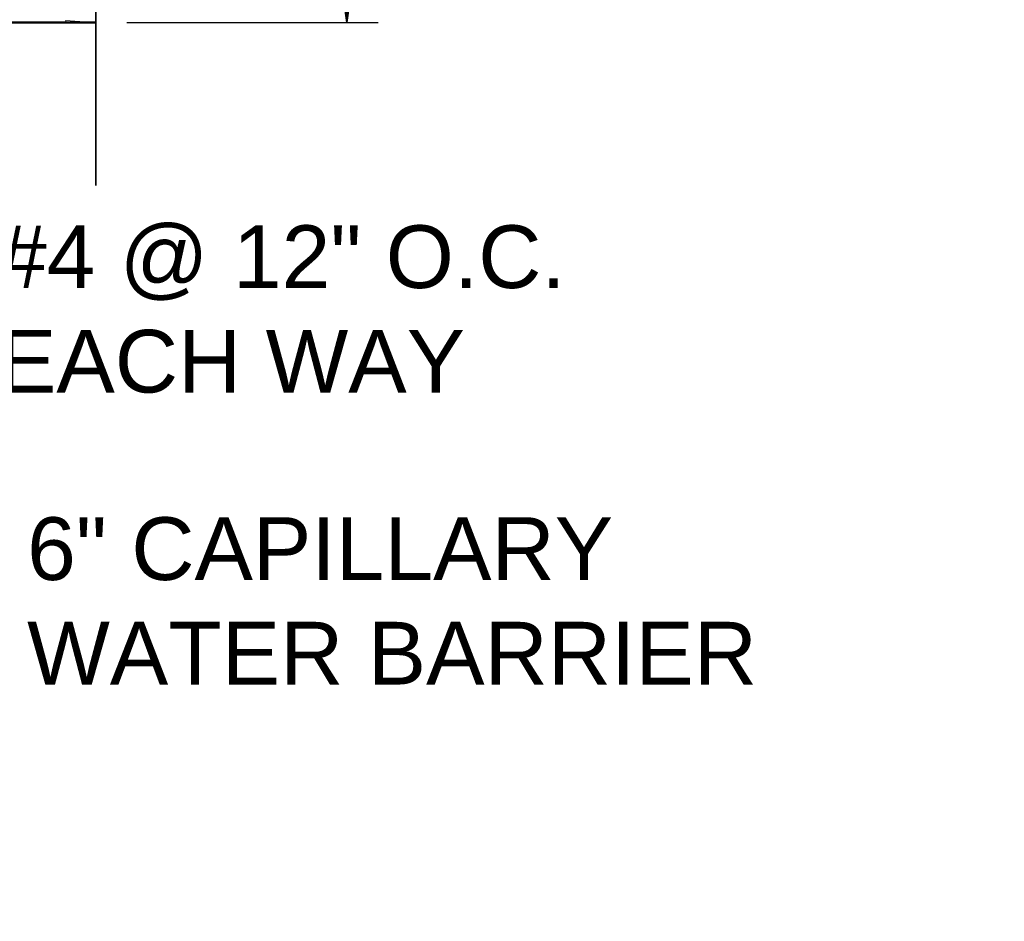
# Model space of a CAD drawing. Extents: x -312 to 328, y -156 to 292.
# Tile 8 of 89: x -210 to -179, y 56 to 84. Entities that reach past the tile are written whole.
import ezdxf

# ---------------------------------------------------------------- set-up
doc = ezdxf.new("R2010")
doc.units = 0
doc.header["$MEASUREMENT"] = 0
for name, color, linetype, lineweight in [('Level 1', 253, 'Continuous', 18), ('S-Anno-Brkl', 2, 'Continuous', 35), ('S-Anno-Dims', 33, 'Continuous', 35), ('S-Anno-Patt', 152, 'Continuous', 18), ('S-Anno-Text', 53, 'Continuous', 25), ('S-Sect-Conc', 6, 'Continuous', 50)]:
    doc.layers.add(name, color=color, linetype=linetype, lineweight=lineweight)
doc.styles.add('NOTES', font='romans.shx')

# ---------------------------------------------------------------- blocks, each defined once
blk = doc.blocks.new('LARROW')
at = {"color": 0, "linetype": 'ByBlock', "lineweight": -2, "flags": 128}
blk.add_lwpolyline([(-4.925, 0.713), (0, 0), (-4.921, -0.713), (-4.768, -0.594), (-4.551, -0.382), (-4.445, -0.185), (-4.417, 0), (-4.457, 0.209), (-4.571, 0.413), (-4.791, 0.614), (-4.925, 0.713), (-0.146, 0.008), (-4.764, -0.665), (-4.622, -0.559), (-4.394, -0.343), (-4.319, -0.063), (-4.37, 0.217), (-4.504, 0.409), (-4.665, 0.567), (-4.776, 0.654), (-0.406, 0.008), (-4.555, -0.587), (-4.409, -0.492), (-4.335, -0.37), (-4.252, -0.213), (-4.209, 0.008), (-4.232, 0.189), (-4.319, 0.331), (-4.496, 0.445), (-4.614, 0.583), (-0.709, 0.008), (-4.327, -0.5), (-4.165, -0.299), (-4.118, -0.055), (-4.142, 0.217), (-4.453, 0.512), (-1.047, 0.024), (-4.118, -0.406), (-4.075, -0.264), (-3.98, -0.035), (-4.039, 0.209), (-4.283, 0.425), (-1.358, 0.024), (-4.008, -0.315), (-3.921, -0.142), (-3.882, 0.043), (-4.067, 0.331), (-1.728, 0.024), (-3.846, -0.236), (-3.787, -0.106), (-3.772, 0.043), (-3.921, 0.252), (-2.169, 0.024), (-3.713, -0.15), (-3.669, 0.051), (-3.811, 0.173), (-2.531, 0.024), (-3.61, -0.091), (-3.634, 0.102), (-2.902, 0.024), (-3.567, -0.028), (-3.587, 0.031), (-3.358, 0.031)], dxfattribs=at)

msp = doc.modelspace()

# ---------------------------------------------------------------- linework, layer by layer
at = {"layer": 'Level 1', "color": 214, "linetype": 'Continuous', "lineweight": 25}
msp.add_3dface([(-311.9741, -156.26001), (328.0259, -156.26001), (328.0259, 291.73999), (-311.9741, 291.73999)], dxfattribs=at)
msp.add_3dface([(-311.9741, -156.26001), (328.0259, -156.26001), (328.0259, 291.73999), (-311.9741, 291.73999)], dxfattribs=at)
msp.add_3dface([(-311.9741, -156.26001), (328.0259, -156.26001), (328.0259, 291.73999), (-311.9741, 291.73999)], dxfattribs=at)
at = {"layer": 'S-Anno-Brkl'}
msp.add_line((-207.64672, 79.19412), (-207.64672, 89.68824), dxfattribs=at)
at = {"layer": 'S-Anno-Dims', "lineweight": 25}
for p, q in [((-199.6326, 84.39387), (-199.6326, 96.39387)), ((-206.64872, 84.39387), (-198.6346, 84.39387))]:
    msp.add_line(p, q, dxfattribs=at)
at = {"layer": 'S-Anno-Patt', "flags": 128}
for points in [[(-208.57672, 84.39387), (-208.61235, 84.45712), (-207.99922, 84.41762)], [(-207.99922, 84.41762), (-208.0271, 84.39387)]]:
    msp.add_lwpolyline(points, dxfattribs=at)
at = {"layer": 'S-Sect-Conc'}
msp.add_line((-236.04735, 84.39387), (-207.64672, 84.39387), dxfattribs=at)

# ---------------------------------------------------------------- block references
at = {"layer": 'S-Anno-Dims', "lineweight": 25, "xscale": 0.5065787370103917, "yscale": 0.4901954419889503, "zscale": 0.03175, "rotation": 270}
msp.add_blockref('LARROW', (-199.6326, 84.39387), dxfattribs=at)

# ---------------------------------------------------------------- texts
at = {"layer": 'S-Anno-Text', "char_height": 2, "attachment_point": 1, "style": 'NOTES'}
for s, insert in [('\\fArial|b0|i0|c0|p39;#4 @ 12" O.C.\\PEACH WAY', (-210.76485, 77.92365)), ('\\fArial|b0|i0|c0|p39;6" CAPILLARY\\PWATER BARRIER', (-209.83372, 68.61211))]:
    msp.add_mtext(s, dxfattribs=dict(at, insert=insert))

doc.saveas('drawing.dxf')
